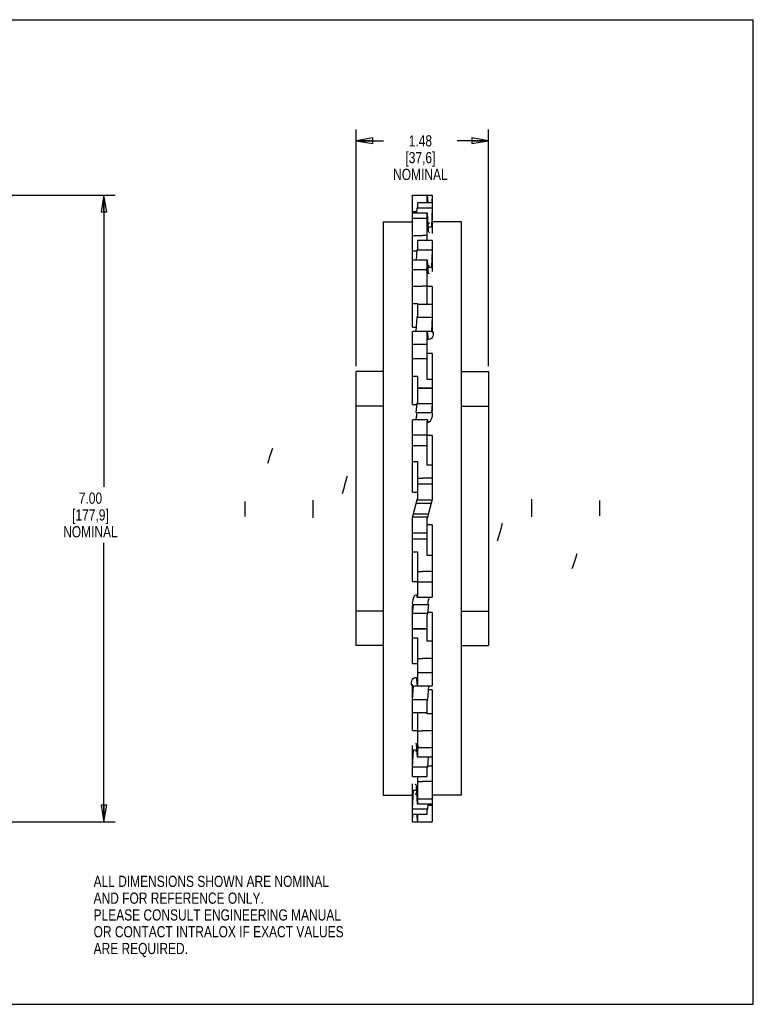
# Model space of a CAD drawing. Header units: inches. Extents: x 0 to 17, y 0 to 11.
# Tile 2 of 2: x 8.8 to 17, y 0 to 11. Entities that reach past the tile are written whole.
import ezdxf

# ---------------------------------------------------------------- set-up
doc = ezdxf.new("R2010")
doc.units = ezdxf.units.IN
doc.header["$LTSCALE"] = 0.935
doc.header["$MEASUREMENT"] = 0
doc.layers.get('0').update_dxf_attribs({"linetype": 'CONTINUOUS'})
doc.styles.get("Standard").update_dxf_attribs({"font": 'txt', "width": 0.8})
doc.dimstyles.new('DIMSTYLE_1', dxfattribs={"dimtxt": 0.125, "dimasz": 0.1875, "dimexe": 0.18, "dimexo": 0.0625, "dimgap": 0.09, "dimtad": 0, "dimtih": 1, "dimtoh": 1, "dimzin": 4, "dimdsep": 46, "dimtxsty": 'STANDARD', "dimblk": 'CLOSED', "dimblk1": 'CLOSED', "dimblk2": 'CLOSED', "dimcen": 0.09, "dimadec": 0, "dimazin": 0, "dimtp": 0.01, "dimtm": 0.01, "dimtfac": 1, "dimtofl": 0, "dimtmove": 0, "dimatfit": 3, "dimldrblk": 'CLOSED', "dimfxl": 1, "dimtolj": 1, "dimtzin": 4, "dimarcsym": 0})

# ---------------------------------------------------------------- blocks, each defined once
blk = doc.blocks.new('_CLOSED')
at = {"color": 0, "linetype": 'BYBLOCK'}
for p, q in [((0, 0), (-1, 0.167)), ((-1, 0.167), (-1, -0.167)), ((-1, -0.167), (0, 0)), ((-1, 0), (0, 0))]:
    blk.add_line(p, q, dxfattribs=at)
blk = doc.blocks.new('*D0')
at = {"color": 3, "linetype": 'CONTINUOUS'}
for p, q in [((12.562, 7.131), (12.562, 9.772)), ((14.042, 7.131), (14.042, 9.772)), ((12.562, 9.647), (12.867, 9.647)), ((14.042, 9.647), (13.692, 9.647))]:
    blk.add_line(p, q, dxfattribs=at)
at = {"color": 3, "linetype": 'CONTINUOUS', "xscale": 0.1875, "yscale": 0.1875, "zscale": 0.1875, "rotation": 180}
blk.add_blockref('_CLOSED', (12.562, 9.647), dxfattribs=at)
at = {"color": 3, "linetype": 'CONTINUOUS', "xscale": 0.1875, "yscale": 0.1875, "zscale": 0.1875}
blk.add_blockref('_CLOSED', (14.042, 9.647), dxfattribs=at)
at = {"color": 3, "linetype": 'CONTINUOUS', "insert": (13.28, 9.709), "char_height": 0.125, "width": 0.7, "attachment_point": 2, "line_spacing_factor": 0.9}
blk.add_mtext('1.48{\\Ftxt.shx;\\W1.600000;\\H0.125000; } \\P[37,6]\\PNOMINAL', dxfattribs=at)
blk = doc.blocks.new('*D2')
at = {"color": 3, "linetype": 'CONTINUOUS'}
for p, q in [((5.467, 9.04), (9.868, 9.04)), ((9.743, 9.04), (9.743, 5.78)), ((9.743, 2.038), (9.743, 5.155)), ((5.467, 2.038), (9.868, 2.038))]:
    blk.add_line(p, q, dxfattribs=at)
at = {"color": 3, "linetype": 'CONTINUOUS', "xscale": 0.1875, "yscale": 0.1875, "zscale": 0.1875}
for p, rotation in [((9.743, 9.04), 90), ((9.743, 2.038), 270)]:
    blk.add_blockref('_CLOSED', p, dxfattribs=dict(at, rotation=rotation))
at = {"color": 3, "linetype": 'CONTINUOUS', "insert": (9.593, 5.717), "char_height": 0.125, "width": 0.7, "attachment_point": 2, "line_spacing_factor": 0.9}
blk.add_mtext('7.00\\P[177,9]\\PNOMINAL', dxfattribs=at)

msp = doc.modelspace()

# ---------------------------------------------------------------- linework, layer by layer
at = {"color": 7, "linetype": 'CONTINUOUS'}
for p, q in [((0, 11), (17, 11)), ((17, 0), (17, 11)), ((13.19, 8.839), (13.19, 9.04)), ((13.19, 9.04), (13.413, 9.04)), ((13.357, 8.953), (13.357, 9.04)), ((13.365, 8.953), (13.361, 9.04)), ((13.413, 9.04), (13.409, 8.953)), ((13.413, 9.04), (13.413, 8.899)), ((13.246, 8.953), (13.246, 8.903)), ((13.413, 8.953), (13.246, 8.953)), ((13.241, 8.852), (13.19, 8.852)), ((13.19, 8.838), (13.191, 8.839)), ((13.19, 8.314), (13.19, 8.838)), ((13.361, 8.839), (13.191, 8.839)), ((13.24, 8.839), (13.243, 8.898)), ((13.243, 8.898), (13.246, 8.903)), ((13.243, 8.898), (13.413, 8.898)), ((13.361, 8.839), (13.357, 8.835)), ((13.357, 8.532), (13.357, 8.835)), ((13.371, 8.648), (13.361, 8.839)), ((13.413, 8.898), (13.403, 8.684)), ((13.413, 8.899), (13.413, 8.898)), ((13.413, 8.898), (13.413, 8.613)), ((12.864, 8.741), (12.864, 2.337)), ((12.864, 8.741), (13.19, 8.741)), ((13.19, 8.784), (13.357, 8.784)), ((13.74, 8.741), (13.413, 8.741)), ((13.74, 2.337), (13.74, 8.741)), ((13.302, 8.584), (13.19, 8.584)), ((13.357, 8.588), (13.302, 8.588)), ((13.302, 8.584), (13.302, 8.588)), ((13.369, 8.684), (13.403, 8.684)), ((13.246, 8.532), (13.246, 8.436)), ((13.413, 8.532), (13.246, 8.532)), ((13.413, 8.532), (13.413, 8.429)), ((13.19, 8.418), (13.242, 8.418)), ((13.237, 8.314), (13.243, 8.428)), ((13.243, 8.428), (13.246, 8.436)), ((13.243, 8.428), (13.413, 8.428)), ((13.413, 8.428), (13.403, 8.234)), ((13.413, 8.429), (13.413, 8.428)), ((13.413, 8.428), (13.413, 8.186)), ((13.19, 8.313), (13.191, 8.314)), ((13.19, 7.565), (13.19, 8.313)), ((13.361, 8.314), (13.191, 8.314)), ((13.361, 8.314), (13.357, 8.307)), ((13.357, 7.818), (13.357, 8.307)), ((13.371, 8.164), (13.361, 8.314)), ((13.19, 8.211), (13.357, 8.211)), ((13.366, 8.234), (13.403, 8.234)), ((13.302, 8.019), (13.19, 8.019)), ((13.357, 8.022), (13.302, 8.022)), ((13.302, 8.019), (13.302, 8.022)), ((13.413, 8.018), (13.357, 8.018)), ((13.413, 8.018), (13.413, 7.677)), ((13.19, 7.831), (13.246, 7.831)), ((13.246, 7.831), (13.246, 7.686)), ((13.413, 7.818), (13.246, 7.818)), ((13.233, 7.519), (13.243, 7.675)), ((13.243, 7.675), (13.246, 7.686)), ((13.243, 7.675), (13.413, 7.675)), ((13.413, 7.675), (13.403, 7.519)), ((13.413, 7.677), (13.413, 7.675)), ((13.413, 7.675), (13.413, 7.5)), ((13.19, 7.565), (13.236, 7.565)), ((13.19, 7.517), (13.191, 7.518)), ((13.19, 6.7), (13.19, 7.517)), ((13.361, 7.518), (13.191, 7.518)), ((13.233, 7.519), (13.403, 7.519)), ((13.361, 7.518), (13.357, 7.508)), ((13.357, 6.982), (13.357, 7.508)), ((13.371, 7.424), (13.361, 7.518)), ((13.19, 7.376), (13.357, 7.376)), ((13.413, 7.271), (13.357, 7.271)), ((13.413, 7.271), (13.413, 6.715)), ((13.302, 7.21), (13.19, 7.21)), ((13.357, 7.213), (13.302, 7.213)), ((13.302, 7.21), (13.302, 7.213)), ((12.562, 4.009), (12.562, 7.069)), ((12.864, 7.069), (12.562, 7.069)), ((13.74, 7.069), (14.042, 7.069)), ((14.042, 7.069), (14.042, 4.009)), ((13.19, 7.019), (13.246, 7.019)), ((13.246, 7.019), (13.246, 6.725)), ((13.413, 6.982), (13.357, 6.982)), ((13.246, 6.887), (13.413, 6.887)), ((13.413, 6.88), (13.246, 6.88)), ((13.302, 6.887), (13.302, 6.887)), ((13.233, 6.611), (13.243, 6.713)), ((13.243, 6.713), (13.246, 6.725)), ((13.243, 6.713), (13.413, 6.713)), ((13.413, 6.713), (13.403, 6.611)), ((13.413, 6.715), (13.413, 6.713)), ((13.413, 6.713), (13.413, 6.622)), ((12.864, 6.684), (12.562, 6.684)), ((13.19, 6.7), (13.241, 6.7)), ((13.233, 6.611), (13.403, 6.611)), ((13.74, 6.684), (14.042, 6.684)), ((13.19, 6.526), (13.191, 6.529)), ((13.19, 5.721), (13.19, 6.526)), ((13.361, 6.529), (13.191, 6.529)), ((13.361, 6.529), (13.357, 6.516)), ((13.357, 6.022), (13.357, 6.516)), ((13.371, 6.499), (13.361, 6.529)), ((13.372, 6.498), (13.371, 6.499)), ((13.19, 6.361), (13.357, 6.361)), ((13.413, 6.354), (13.357, 6.354)), ((13.413, 6.354), (13.413, 5.638)), ((13.302, 6.238), (13.19, 6.238)), ((13.357, 6.24), (13.302, 6.24)), ((13.302, 6.238), (13.302, 6.24)), ((13.19, 6.063), (13.246, 6.063)), ((13.246, 6.063), (13.246, 5.649)), ((13.413, 6.022), (13.357, 6.022)), ((13.246, 5.879), (13.302, 5.879)), ((13.302, 5.88), (13.302, 5.879)), ((13.302, 5.88), (13.413, 5.88)), ((13.19, 5.721), (13.246, 5.721)), ((13.413, 5.812), (13.246, 5.812)), ((13.19, 5.44), (13.246, 5.649)), ((13.243, 5.635), (13.413, 5.635)), ((13.413, 5.638), (13.357, 5.429)), ((13.233, 5.598), (13.403, 5.598)), ((13.19, 4.724), (13.19, 5.44)), ((13.361, 5.442), (13.191, 5.442)), ((13.201, 5.48), (13.371, 5.48)), ((13.357, 5.014), (13.357, 5.429)), ((13.413, 5.357), (13.357, 5.357)), ((13.413, 5.357), (13.413, 4.551)), ((13.19, 5.266), (13.357, 5.266)), ((13.302, 5.197), (13.19, 5.197)), ((13.357, 5.198), (13.302, 5.198)), ((13.302, 5.197), (13.302, 5.198)), ((13.19, 5.055), (13.246, 5.055)), ((13.246, 5.055), (13.246, 4.561)), ((13.413, 5.014), (13.357, 5.014)), ((13.246, 4.837), (13.302, 4.837)), ((13.302, 4.84), (13.413, 4.84)), ((13.302, 4.84), (13.302, 4.837)), ((13.19, 4.724), (13.246, 4.724)), ((13.413, 4.717), (13.246, 4.717)), ((13.232, 4.579), (13.233, 4.579)), ((13.233, 4.579), (13.243, 4.549)), ((13.243, 4.549), (13.246, 4.561)), ((13.243, 4.549), (13.413, 4.549)), ((13.413, 4.551), (13.413, 4.549)), ((13.19, 4.365), (13.19, 4.456)), ((13.191, 4.365), (13.201, 4.466)), ((13.201, 4.466), (13.371, 4.466)), ((13.371, 4.466), (13.361, 4.365)), ((12.864, 4.393), (12.562, 4.393)), ((13.19, 4.363), (13.191, 4.365)), ((13.19, 3.807), (13.19, 4.363)), ((13.361, 4.365), (13.191, 4.365)), ((13.361, 4.365), (13.357, 4.352)), ((13.357, 4.058), (13.357, 4.352)), ((13.413, 4.378), (13.362, 4.378)), ((13.413, 4.378), (13.413, 3.561)), ((13.74, 4.393), (14.042, 4.393)), ((13.19, 4.197), (13.357, 4.197)), ((13.357, 4.19), (13.19, 4.19)), ((13.19, 4.095), (13.246, 4.095)), ((13.246, 4.095), (13.246, 3.57)), ((12.864, 4.009), (12.562, 4.009)), ((13.413, 4.058), (13.357, 4.058)), ((13.74, 4.009), (14.042, 4.009)), ((13.246, 3.864), (13.302, 3.864)), ((13.302, 3.867), (13.413, 3.867)), ((13.302, 3.867), (13.302, 3.864)), ((13.19, 3.807), (13.246, 3.807)), ((13.233, 3.654), (13.243, 3.559)), ((13.413, 3.702), (13.246, 3.702)), ((13.19, 3.403), (13.19, 3.577)), ((13.191, 3.403), (13.201, 3.558)), ((13.201, 3.558), (13.371, 3.558)), ((13.243, 3.559), (13.246, 3.57)), ((13.243, 3.559), (13.413, 3.559)), ((13.371, 3.558), (13.361, 3.403)), ((13.413, 3.561), (13.413, 3.559)), ((13.413, 3.512), (13.368, 3.512)), ((13.413, 3.512), (13.413, 2.764)), ((13.19, 3.401), (13.191, 3.403)), ((13.19, 3.059), (13.19, 3.401)), ((13.361, 3.403), (13.191, 3.403)), ((13.361, 3.403), (13.357, 3.392)), ((13.357, 3.247), (13.357, 3.392)), ((13.19, 3.26), (13.357, 3.26)), ((13.246, 3.26), (13.246, 2.771)), ((13.413, 3.247), (13.357, 3.247)), ((13.19, 3.059), (13.246, 3.059)), ((13.246, 3.055), (13.302, 3.055)), ((13.302, 3.059), (13.413, 3.059)), ((13.302, 3.059), (13.302, 3.055)), ((13.19, 2.649), (13.19, 2.891)), ((13.233, 2.913), (13.243, 2.763)), ((13.413, 2.867), (13.246, 2.867)), ((13.191, 2.649), (13.201, 2.844)), ((13.201, 2.844), (13.237, 2.844)), ((13.243, 2.763), (13.246, 2.771)), ((13.243, 2.763), (13.413, 2.763)), ((13.367, 2.763), (13.361, 2.649)), ((13.413, 2.764), (13.413, 2.763)), ((13.413, 2.763), (13.413, 2.24)), ((13.19, 2.648), (13.191, 2.649)), ((13.19, 2.546), (13.19, 2.648)), ((13.361, 2.649), (13.191, 2.649)), ((13.361, 2.649), (13.357, 2.642)), ((13.357, 2.546), (13.357, 2.642)), ((13.413, 2.66), (13.361, 2.66)), ((13.19, 2.546), (13.357, 2.546)), ((13.246, 2.546), (13.246, 2.243)), ((13.19, 2.179), (13.19, 2.464)), ((13.233, 2.43), (13.243, 2.239)), ((13.246, 2.489), (13.302, 2.489)), ((13.302, 2.493), (13.413, 2.493)), ((13.302, 2.493), (13.302, 2.489)), ((12.864, 2.337), (13.19, 2.337)), ((13.191, 2.179), (13.201, 2.393)), ((13.201, 2.393), (13.235, 2.393)), ((13.74, 2.337), (13.413, 2.337)), ((13.243, 2.239), (13.246, 2.243)), ((13.243, 2.239), (13.413, 2.239)), ((13.413, 2.293), (13.246, 2.293)), ((13.364, 2.239), (13.361, 2.179)), ((13.363, 2.225), (13.413, 2.225)), ((13.413, 2.24), (13.413, 2.239)), ((13.413, 2.239), (13.413, 2.038)), ((13.19, 2.178), (13.191, 2.179)), ((13.19, 2.038), (13.19, 2.178)), ((13.19, 2.125), (13.357, 2.125)), ((13.361, 2.179), (13.191, 2.179)), ((13.191, 2.038), (13.195, 2.124)), ((13.239, 2.125), (13.243, 2.038)), ((13.246, 2.125), (13.246, 2.038)), ((13.361, 2.179), (13.357, 2.175)), ((13.357, 2.125), (13.357, 2.175)), ((13.19, 2.038), (13.413, 2.038)), ((0, 0), (17, 0))]:
    msp.add_line(p, q, dxfattribs=at)
at = {"color": 7, "linetype": 'CONTINUOUS', "extrusion": (0, 0, -1)}
for centre, major_axis, ratio, start_param, end_param in [((13.387, 8.676), (0, -0.0571), 0.430057, 0.174533, 1.884902), ((13.387, 8.676), (0, -0.0571), 0.430057, 1.884902, 2.96706), ((13.387, 8.207), (0, -0.0485), 0.798473, 2.199432, 2.96706), ((13.387, 8.207), (0, -0.0485), 0.798473, 0.174533, 2.199432), ((13.387, 7.478), (0.0161, 0.0485), 0.689698, 0.174533, 2.513263), ((13.387, 7.478), (0.0161, 0.0485), 0.689698, 2.513263, 2.96706), ((13.387, 6.558), (0.0161, 0.0571), 0.312744, 0.174533, 2.827014), ((13.217, 4.519), (0.0161, 0.0571), 0.312744, -2.96706, -0.314578), ((13.217, 3.6), (0.0161, 0.0485), 0.689698, -2.96706, -0.62833), ((13.217, 3.6), (0.0161, 0.0485), 0.689698, -0.62833, -0.174533), ((13.217, 2.87), (0, -0.0485), 0.798473, -2.96706, -0.942161), ((13.217, 2.87), (0, -0.0485), 0.798473, -0.942161, -0.174533), ((13.217, 2.402), (0, -0.0571), 0.430057, -2.96706, -1.256691), ((13.217, 2.402), (0, -0.0571), 0.430057, -1.256691, -0.174533)]:
    msp.add_ellipse(centre, major_axis=major_axis, ratio=ratio, start_param=start_param, end_param=end_param, dxfattribs=at)
at = {"color": 7, "linetype": 'CONTINUOUS'}
for centre, major_axis, ratio, start_param, end_param in [((13.217, 7.478), (0.0161, 0.0485), 0.689698, -0.193628, -0.174533), ((13.217, 6.558), (0.0161, 0.0571), 0.312744, -1.767435, -0.174533), ((13.387, 5.539), (0.858, 2.591), 0.689698, 1.539875, 1.605153), ((13.387, 5.539), (0.858, 3.045), 0.312744, 1.539875, 1.605153), ((13.387, 5.539), (0, 2.591), 0.798473, 1.539875, 1.605153), ((13.387, 5.539), (0, 3.045), 0.430057, 1.539875, 1.605153), ((13.217, 5.539), (0, -3.045), 0.430057, 1.539875, 1.605153), ((13.217, 5.539), (0, -2.591), 0.798473, 1.539875, 1.605153), ((13.217, 5.539), (-0.858, -3.045), 0.312744, 1.539875, 1.605153), ((13.217, 5.539), (-0.858, -2.591), 0.689698, 1.539875, 1.605153), ((13.387, 4.519), (0.0161, 0.0571), 0.312744, 1.374157, 2.96706), ((13.387, 3.6), (0.0161, 0.0485), 0.689698, 2.947965, 2.96706)]:
    msp.add_ellipse(centre, major_axis=major_axis, ratio=ratio, start_param=start_param, end_param=end_param, dxfattribs=at)

# ---------------------------------------------------------------- texts
at = {"color": 3, "linetype": 'CONTINUOUS', "insert": (9.628, 1.436), "char_height": 0.125, "width": 3.5, "attachment_point": 1, "line_spacing_factor": 0.9}
msp.add_mtext('ALL DIMENSIONS SHOWN ARE NOMINAL\\PAND FOR REFERENCE ONLY.\\PPLEASE CONSULT ENGINEERING MANUAL\\POR CONTACT INTRALOX IF EXACT VALUES\\PARE REQUIRED. ', dxfattribs=at)

# ---------------------------------------------------------------- dimensions: what is measured, and where the dimension line sits
at = {"color": 3, "linetype": 'CONTINUOUS'}
dim = msp.add_linear_dim(base=(14.042, 9.647), p1=(12.562, 7.131), p2=(14.042, 7.131), text='<> \\PNOMINAL', dimstyle='DIMSTYLE_1', dxfattribs=at)
dim.commit()
dim.dimension.update_dxf_attribs({"geometry": '*D0', "text_midpoint": (13.03, 9.459), "dimtype": 160})
dim = msp.add_linear_dim(base=(9.743, 2.038), p1=(5.467, 9.04), p2=(5.467, 2.038), angle=270, text='<>\\PNOMINAL', dimstyle='DIMSTYLE_1', dxfattribs=at)
dim.commit()
dim.dimension.update_dxf_attribs({"geometry": '*D2', "text_midpoint": (9.543, 5.467), "dimtype": 160})

doc.saveas('drawing.dxf')
